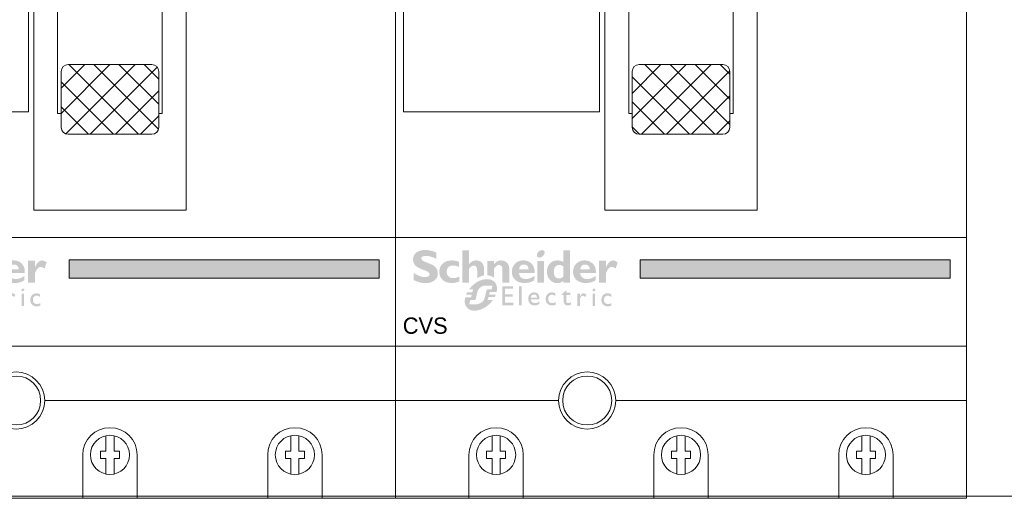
# Model space of a CAD drawing. Header units: millimetres. Extents: x -31 to 6803, y 0 to 664.
# Tile 56 of 118: x 1245.71 to 1258.38, y 145.66 to 151.83. Entities that reach past the tile are written whole.
import ezdxf
from ezdxf.enums import TextEntityAlignment as Align

# ---------------------------------------------------------------- set-up
doc = ezdxf.new("R2010")
doc.units = ezdxf.units.MM
for name, color, linetype, lineweight in [('2DE_OBJ_Schneider-Devices', 7, 'Continuous', 25), ('2DE_OBJ_Schneider-Logo', 112, 'Continuous', 0), ('2DE_OBJ_Schneider-Mounting_Plates', 7, 'Continuous', 25), ('2DE_OBJ_Schneider-TAG', 112, 'Continuous', 0)]:
    doc.layers.add(name, color=color, linetype=linetype, lineweight=lineweight)
doc.layers.add('2DE_OBJ_Schneider-Micrologic', color=7, linetype='Continuous', lineweight=0, plot=False)
doc.layers.add('CP_WIPEOUT', color=255, linetype='Continuous')
doc.styles.add('CP_ATTR', font='arial.ttf')

# ---------------------------------------------------------------- blocks, each defined once
blk = doc.blocks.new('Logo Schneider_2009')
for points in [[(1.617311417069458, 8.123543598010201), (1.874663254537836, 8.014883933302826), (2.173953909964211, 7.896692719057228), (2.513277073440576, 7.767063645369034), (2.728690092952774, 7.677467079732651), (2.976510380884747, 7.544025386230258), (3.155703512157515, 7.402958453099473), (3.262456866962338, 7.256172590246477), (3.29677044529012, 7.099855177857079), (3.294864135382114, 7.036946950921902), (3.243393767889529, 6.861566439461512), (3.130921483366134, 6.726218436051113), (2.953634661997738, 6.62899663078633), (2.715345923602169, 6.569901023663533), (2.414148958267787, 6.550837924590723), (2.374116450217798, 6.550837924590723), (2.177766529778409, 6.564182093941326), (1.973791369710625, 6.59468305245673), (1.764097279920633, 6.644247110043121), (1.546777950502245, 6.71096795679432), (1.32183338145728, 6.794845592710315), (1.09116988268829, 6.897786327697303), (0.8528811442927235, 7.019790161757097), (0.6088734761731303, 7.158950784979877), (0.3553342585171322, 7.315268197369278), (0.3553342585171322, 6.020883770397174), (0.4487434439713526, 5.973226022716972), (0.6889384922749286, 5.858847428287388), (0.927227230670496, 5.759719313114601), (1.163609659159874, 5.672029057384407), (1.398085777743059, 5.597682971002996), (1.628749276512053, 5.538587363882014), (1.857506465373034, 5.490929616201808), (2.084357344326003, 5.458522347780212), (2.309301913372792, 5.437552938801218), (2.532340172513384, 5.431834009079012), (2.629561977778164, 5.431834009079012), (2.894539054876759, 5.448990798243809), (3.146171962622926, 5.481398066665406), (3.384460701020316, 5.532868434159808), (3.609405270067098, 5.603401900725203), (3.819099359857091, 5.691092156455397), (4.017355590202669, 5.797845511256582), (4.200361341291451, 5.921755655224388), (4.29948945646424, 6.003726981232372), (4.467244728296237, 6.171482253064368), (4.602592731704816, 6.354488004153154), (4.709346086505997, 6.554650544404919), (4.785598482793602, 6.771969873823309), (4.831349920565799, 7.006445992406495), (4.846600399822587, 7.256172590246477), (4.844694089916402, 7.345769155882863), (4.818005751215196, 7.580245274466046), (4.762722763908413, 7.801377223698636), (4.678845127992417, 8.00916500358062), (4.564466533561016, 8.203608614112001), (4.419586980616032, 8.384708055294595), (4.246112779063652, 8.554369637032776), (4.042137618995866, 8.710687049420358), (3.981135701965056, 8.746906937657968), (3.843881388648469, 8.81934671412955), (3.666594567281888, 8.903224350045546), (3.451181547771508, 8.998539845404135), (3.197642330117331, 9.107199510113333), (2.904070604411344, 9.225390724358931), (2.572372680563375, 9.356926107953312), (2.351240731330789, 9.446522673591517), (2.0957952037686, 9.5780580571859), (1.912789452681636, 9.715312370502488), (1.804129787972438, 9.858285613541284), (1.767909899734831, 10.00507147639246), (1.76981620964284, 10.04129136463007), (1.815567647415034, 10.20523401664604), (1.928039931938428, 10.33295678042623), (2.109139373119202, 10.42255334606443), (2.355053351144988, 10.47783633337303), (2.669594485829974, 10.49689943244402), (2.69818913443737, 10.49499312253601), (2.877382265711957, 10.48546157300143), (3.071825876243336, 10.45877323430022), (3.281519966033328, 10.41683441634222), (3.508370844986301, 10.35773880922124), (3.750472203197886, 10.28339272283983), (4.007824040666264, 10.19379615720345), (4.282332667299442, 10.08704280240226), (4.572091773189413, 9.96694527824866), (4.572091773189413, 11.12407539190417), (4.404336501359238, 11.19460885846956), (4.156516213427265, 11.28801804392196), (3.910602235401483, 11.36998936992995), (3.670407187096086, 11.43861652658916), (3.435931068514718, 11.49580582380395), (3.20336125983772, 11.53965095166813), (2.974604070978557, 11.57015191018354), (2.751565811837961, 11.58921500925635), (2.532340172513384, 11.59493393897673), (2.440837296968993, 11.59493393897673), (2.170141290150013, 11.57968345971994), (1.914695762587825, 11.54727619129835), (1.674500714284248, 11.49771213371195), (1.449556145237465, 11.43099128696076), (1.239862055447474, 11.34711365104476), (1.045418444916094, 11.24417291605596), (0.8662253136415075, 11.12407539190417), (0.8300054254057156, 11.09548074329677), (0.64890598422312, 10.93344440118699), (0.5002138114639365, 10.75234496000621), (0.3858352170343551, 10.55599503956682), (0.3038638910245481, 10.34248832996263), (0.2542998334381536, 10.11373114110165), (0.2390493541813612, 9.867817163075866), (0.2409556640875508, 9.78584583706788), (0.2638313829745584, 9.545650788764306), (0.317208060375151, 9.32070621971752), (0.4010856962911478, 9.111012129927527), (0.5116516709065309, 8.914662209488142), (0.6527186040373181, 8.733562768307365), (0.8242864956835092, 8.567713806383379), (1.022542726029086, 8.41520901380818), (1.0892635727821, 8.373270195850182), (1.224611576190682, 8.302736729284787), (1.40189839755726, 8.218859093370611)], [(12.28079727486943, 6.410605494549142), (12.16111151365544, 6.335939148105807), (12.16111151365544, 7.826159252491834), (12.14014210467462, 8.112105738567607), (12.07914018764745, 8.340862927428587), (11.97810576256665, 8.514337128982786), (11.83703882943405, 8.634434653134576), (11.65403307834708, 8.69734288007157), (11.51296614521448, 8.710687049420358), (11.3280540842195, 8.682092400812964), (11.14123571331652, 8.596308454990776), (10.95632365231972, 8.455241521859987), (10.76950528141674, 8.256985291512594), (10.65131406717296, 8.100667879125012), (10.65131406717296, 5.50999271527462), (9.375992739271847, 5.50999271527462), (9.375992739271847, 11.51677523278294), (10.65131406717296, 11.51677523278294), (10.65131406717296, 8.985195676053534), (10.67037716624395, 8.985195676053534), (10.84385136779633, 9.179639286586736), (11.02876342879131, 9.34167562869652), (11.2232070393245, 9.469398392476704), (11.4290885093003, 9.562807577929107), (11.64640783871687, 9.623809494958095), (11.87325871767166, 9.650497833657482), (11.94569849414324, 9.65240414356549), (12.20686295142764, 9.635247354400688), (12.4451516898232, 9.585683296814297), (12.66056470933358, 9.501805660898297), (12.85691462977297, 9.385520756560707), (12.96557429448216, 9.297830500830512), (13.11807908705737, 9.131981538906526), (13.24198923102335, 8.945163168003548), (13.33539841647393, 8.737375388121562), (13.39830664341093, 8.506711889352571), (13.43071391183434, 8.255078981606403), (13.43452653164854, 8.100667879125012), (13.43452653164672, 6.857505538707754), (13.26353815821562, 6.826760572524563), (13.13836222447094, 6.791623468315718), (13.01428432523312, 6.752094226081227), (12.89020642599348, 6.707074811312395), (12.76722656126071, 6.657663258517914), (12.64424669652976, 6.602761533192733), (12.52346290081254, 6.543467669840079), (12.40158107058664, 6.478683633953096)], [(8.846038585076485, 6.62899663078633), (8.60203091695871, 6.543212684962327), (8.33324122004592, 6.461241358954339), (8.094952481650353, 6.40214575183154), (7.88716470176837, 6.365925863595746), (7.709877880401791, 6.354488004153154), (7.692721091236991, 6.354488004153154), (7.437275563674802, 6.377363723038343), (7.206612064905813, 6.44027194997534), (7.004543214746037, 6.543212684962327), (6.827256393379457, 6.688092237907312), (6.680470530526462, 6.859660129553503), (6.577529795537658, 7.061728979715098), (6.514621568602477, 7.292392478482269), (6.493652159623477, 7.551650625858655), (6.506996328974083, 7.772782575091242), (6.550841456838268, 7.992008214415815), (6.627093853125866, 8.182639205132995), (6.733847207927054, 8.342769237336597), (6.873007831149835, 8.476210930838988), (7.044575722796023, 8.577245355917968), (7.246644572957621, 8.651591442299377), (7.483027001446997, 8.695436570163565), (7.748004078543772, 8.710687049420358), (7.862382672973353, 8.70687442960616), (8.096858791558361, 8.680186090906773), (8.329428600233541, 8.624903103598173), (8.560092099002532, 8.542931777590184), (8.788849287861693, 8.434272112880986), (8.788849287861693, 9.396958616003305), (8.619187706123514, 9.454147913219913), (8.375180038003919, 9.524681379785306), (8.134984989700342, 9.579964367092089), (7.898602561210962, 9.619996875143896), (7.664126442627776, 9.644778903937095), (7.435369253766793, 9.65240414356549), (7.284770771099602, 9.648591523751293), (7.029325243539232, 9.627622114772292), (6.787223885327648, 9.583776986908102), (6.556560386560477, 9.520868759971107), (6.339241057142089, 9.436991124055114), (6.137172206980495, 9.334050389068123), (5.946541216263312, 9.208233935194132), (5.767348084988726, 9.063354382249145), (5.731128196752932, 9.029040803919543), (5.569091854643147, 8.855566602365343), (5.431837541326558, 8.668748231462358), (5.321271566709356, 8.46858569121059), (5.233581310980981, 8.255078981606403), (5.170673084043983, 8.02822810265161), (5.134453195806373, 7.786126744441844), (5.121109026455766, 7.532587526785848), (5.121109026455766, 7.494461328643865), (5.138265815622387, 7.239015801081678), (5.180204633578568, 7.000727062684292), (5.246925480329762, 6.773876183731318), (5.338428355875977, 6.564182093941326), (5.456619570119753, 6.367832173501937), (5.599592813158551, 6.186732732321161), (5.767348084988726, 6.020883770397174), (5.885539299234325, 5.923661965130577), (6.070451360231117, 5.799751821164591), (6.268707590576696, 5.692998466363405), (6.482214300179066, 5.605308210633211), (6.709065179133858, 5.538587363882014), (6.951166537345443, 5.489023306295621), (7.204705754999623, 5.460428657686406), (7.473495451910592, 5.450897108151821), (7.645063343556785, 5.456616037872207), (7.871914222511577, 5.477585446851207), (8.104484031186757, 5.513805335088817), (8.344679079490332, 5.569088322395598), (8.592499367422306, 5.639621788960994), (8.846038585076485, 5.725405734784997)], [(14.30033057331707, 6.843231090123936), (14.15099788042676, 6.855309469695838), (14.04272826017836, 6.859698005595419), (14.0426393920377, 9.5742454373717), (15.31796071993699, 9.5742454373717), (15.31796071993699, 9.004258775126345), (15.50096647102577, 9.191077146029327), (15.69159746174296, 9.347394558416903), (15.89176000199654, 9.471304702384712), (16.10145409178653, 9.562807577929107), (16.3187734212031, 9.621903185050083), (16.54562430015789, 9.650497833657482), (16.63140824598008, 9.65240414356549), (16.88876008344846, 9.635247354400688), (17.12514251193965, 9.583776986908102), (17.34055553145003, 9.4979930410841), (17.53690545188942, 9.377895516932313), (17.61125153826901, 9.318799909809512), (17.7732878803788, 9.164388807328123), (17.904823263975, 8.985195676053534), (18.00395137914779, 8.783126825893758), (18.07448484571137, 8.558182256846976), (18.11261104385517, 8.308455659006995), (18.12214259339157, 8.100667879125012), (18.12214259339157, 5.50999271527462), (16.84682126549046, 5.50999271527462), (16.84682126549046, 8.003446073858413), (16.82394554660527, 8.276048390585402), (16.75722469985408, 8.49146141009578), (16.64475241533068, 8.651591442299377), (16.4865286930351, 8.756438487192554), (16.28255353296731, 8.804096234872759), (16.20058220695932, 8.807908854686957), (16.02138907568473, 8.779314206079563), (15.84219594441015, 8.695436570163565), (15.66109650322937, 8.554369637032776), (15.47809075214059, 8.358019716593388), (15.31796071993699, 8.140700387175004), (15.31796071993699, 6.402980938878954), (15.27977735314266, 6.438056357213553), (15.17875817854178, 6.518212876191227), (15.07115079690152, 6.589585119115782), (14.95805324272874, 6.65327112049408), (14.83836748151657, 6.70817284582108), (14.71319154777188, 6.754290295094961), (14.58142740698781, 6.792721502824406), (14.44417309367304, 6.821270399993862)], [(36.54853415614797, 8.087323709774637), (36.69341370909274, 8.247453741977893), (36.84401219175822, 8.363738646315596), (37.0003296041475, 8.432365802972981), (37.16236594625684, 8.455241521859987), (37.23861834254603, 8.449522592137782), (37.43878088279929, 8.4037711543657), (37.66753807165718, 8.3065493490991), (37.92679621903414, 8.159763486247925), (38.27946355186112, 9.297830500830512), (38.06595684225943, 9.436991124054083), (37.83148072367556, 9.557088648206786), (37.62178663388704, 9.627622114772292), (37.4368745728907, 9.65240414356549), (37.41018623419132, 9.6524041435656), (37.23099310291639, 9.627622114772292), (37.05751890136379, 9.566620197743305), (36.88976362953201, 9.467492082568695), (36.72963359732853, 9.332144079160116), (36.57331618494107, 9.158669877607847), (36.42462401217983, 8.948975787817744), (36.27974445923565, 8.70115549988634), (36.14249014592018, 8.41520901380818), (36.12342704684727, 8.415209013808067), (36.12342704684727, 9.593308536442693), (34.84810571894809, 9.593308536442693), (34.84810571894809, 5.52905581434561), (36.12342704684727, 5.52905581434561), (36.12342704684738, 7.277141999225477), (36.14439645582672, 7.332424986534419), (36.27402552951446, 7.629809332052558), (36.40937353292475, 7.881442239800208)], [(17.35158249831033, 4.391290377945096), (18.84133360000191, 4.391290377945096), (18.84133360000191, 4.854616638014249), (16.84588717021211, 4.854616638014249), (16.84588717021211, 1.322949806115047), (18.88370266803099, 1.322949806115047), (18.88370266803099, 1.786276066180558), (17.35158249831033, 1.786276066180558), (17.35158249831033, 2.88513834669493), (18.7852970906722, 2.88513834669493), (18.7852970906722, 3.334797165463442), (17.35158249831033, 3.334797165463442)], [(20.41207105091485, 4.854616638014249), (19.96241223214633, 4.854616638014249), (19.96241223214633, 1.322949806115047), (20.41207105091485, 1.322949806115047)], [(26.2097530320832, 3.690150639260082), (26.05257745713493, 3.701084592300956), (25.96920606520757, 3.698351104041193), (25.78742909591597, 3.677849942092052), (25.62205305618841, 3.632747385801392), (25.47307794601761, 3.565776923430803), (25.33913702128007, 3.475571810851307), (25.22296377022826, 3.363498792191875), (25.14642609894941, 3.270560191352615), (25.06305470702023, 3.133885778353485), (24.99745098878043, 2.98491066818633), (24.95098168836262, 2.820901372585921), (24.92228006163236, 2.641857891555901), (24.91407959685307, 2.447780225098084), (24.91544634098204, 2.367142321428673), (24.93594750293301, 2.188098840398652), (24.97831657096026, 2.021356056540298), (25.04255354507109, 1.869647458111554), (25.12865842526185, 1.730239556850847), (25.2366312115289, 1.604499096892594), (25.28856748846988, 1.555296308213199), (25.42114166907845, 1.455523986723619), (25.56601654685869, 1.378986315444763), (25.72319212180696, 1.32431655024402), (25.89540188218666, 1.29151469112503), (26.07991233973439, 1.280580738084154), (26.09631326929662, 1.280580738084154), (26.28629070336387, 1.290147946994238), (26.46260069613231, 1.316116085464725), (26.62387650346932, 1.359851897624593), (26.76875138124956, 1.421355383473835), (26.76875138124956, 1.87101420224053), (26.65394487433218, 1.823178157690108), (26.47626813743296, 1.764408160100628), (26.31225884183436, 1.728872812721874), (26.16465047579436, 1.716572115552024), (25.98834048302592, 1.727506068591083), (25.82569793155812, 1.761674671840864), (25.68902351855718, 1.821811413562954), (25.57695049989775, 1.903816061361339), (25.48947887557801, 2.011788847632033), (25.42660864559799, 2.14162953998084), (25.38970655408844, 2.297438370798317), (25.37740585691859, 2.476481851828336), (25.38423957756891, 2.610422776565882), (25.41840818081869, 2.783999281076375), (25.4826451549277, 2.935707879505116), (25.57421701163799, 3.068282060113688), (25.61248584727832, 3.105184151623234), (25.74779351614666, 3.20222298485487), (25.90360234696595, 3.259626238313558), (26.07991233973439, 3.278760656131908), (26.08674606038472, 3.278760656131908), (26.23708791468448, 3.262359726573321), (26.3928967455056, 3.217257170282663), (26.55690604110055, 3.143452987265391), (26.72638231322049, 3.039580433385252), (26.72638231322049, 3.531608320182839), (26.72228208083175, 3.534341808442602), (26.54460534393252, 3.606779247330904), (26.37376232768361, 3.658715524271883)], [(29.46662136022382, 3.645048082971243), (28.73677999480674, 3.645048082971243), (28.73677999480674, 4.137075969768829), (27.87846468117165, 3.292428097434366), (27.87846468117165, 3.236391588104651), (28.27208699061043, 3.236391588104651), (28.27208699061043, 2.011788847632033), (28.27755396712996, 1.891515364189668), (28.30762233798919, 1.728872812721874), (28.3636588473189, 1.592198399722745), (28.44566349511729, 1.480125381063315), (28.55363628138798, 1.392653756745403), (28.68621046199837, 1.329783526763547), (28.84611952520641, 1.292881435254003), (29.03199672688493, 1.280580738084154), (29.09350021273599, 1.281947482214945), (29.25477602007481, 1.306548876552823), (29.42151880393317, 1.357118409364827), (29.59372856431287, 1.435022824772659), (29.59372856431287, 1.87101420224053), (29.54725926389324, 1.845046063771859), (29.37914973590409, 1.765774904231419), (29.21650718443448, 1.717938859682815), (29.05933160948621, 1.702904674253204), (28.97732696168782, 1.708371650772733), (28.84338603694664, 1.765774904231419), (28.76274813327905, 1.880581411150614), (28.73677999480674, 2.054157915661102), (28.73677999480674, 3.236391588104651), (29.46662136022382, 3.236391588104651)], [(32.08460732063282, 3.509919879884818), (31.93699895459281, 3.530421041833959), (31.86866174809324, 3.52358732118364), (31.74702152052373, 3.483951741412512), (31.62674803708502, 3.40468058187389), (31.50510780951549, 3.287140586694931), (31.38346758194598, 3.132698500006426), (31.26319409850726, 2.938620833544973), (31.26319409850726, 3.474384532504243), (30.79850109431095, 3.474384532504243), (30.79850109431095, 1.152286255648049), (31.26319409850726, 1.152286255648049), (31.26319409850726, 2.36185481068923), (31.26319409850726, 2.406957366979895), (31.28779549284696, 2.584634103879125), (31.34383200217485, 2.743176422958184), (31.4313036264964, 2.882584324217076), (31.51604176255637, 2.971422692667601), (31.659549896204, 3.053427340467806), (31.82492593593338, 3.079395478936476), (31.9383656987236, 3.060261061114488), (32.08597406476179, 2.985090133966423), (32.24724987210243, 2.855249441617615), (32.48643009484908, 3.262539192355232), (32.38665777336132, 3.348644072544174), (32.23494917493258, 3.449783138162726)], [(35.50261355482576, 3.099896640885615), (35.41924216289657, 2.96322222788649), (35.35363844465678, 2.814247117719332), (35.30716914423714, 2.650237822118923), (35.27983426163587, 2.471194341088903), (35.27026705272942, 2.277116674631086), (35.27163379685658, 2.196478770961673), (35.29213495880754, 2.017435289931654), (35.33450402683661, 1.850692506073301), (35.39874100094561, 1.69898390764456), (35.4848458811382, 1.559576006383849), (35.59281866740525, 1.433835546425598), (35.64475494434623, 1.384632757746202), (35.77732912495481, 1.284860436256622), (35.92220400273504, 1.208322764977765), (36.08074632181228, 1.153652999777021), (36.25158933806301, 1.120851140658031), (36.43609979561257, 1.109917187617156), (36.45250072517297, 1.109917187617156), (36.6438449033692, 1.11948439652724), (36.81878815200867, 1.14545253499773), (36.98006395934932, 1.189188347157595), (37.12630558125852, 1.250691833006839), (37.12630558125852, 1.700350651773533), (37.01013233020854, 1.65251460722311), (36.83245559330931, 1.593744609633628), (36.6684462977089, 1.558209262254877), (36.52083793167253, 1.545908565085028), (36.34452793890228, 1.556842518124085), (36.18188538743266, 1.59101112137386), (36.04521097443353, 1.651147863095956), (35.9331379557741, 1.733152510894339), (35.84566633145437, 1.841125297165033), (35.78416284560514, 1.97096598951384), (35.74589400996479, 2.12677482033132), (35.73359331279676, 2.305818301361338), (35.74042703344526, 2.439759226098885), (35.77596238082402, 2.613335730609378), (35.83883261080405, 2.765044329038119), (35.93040446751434, 2.897618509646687), (35.96867330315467, 2.934520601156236), (36.103980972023, 3.031559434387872), (36.25978980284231, 3.088962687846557), (36.43609979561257, 3.10809710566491), (36.44293351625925, 3.10809710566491), (36.59327537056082, 3.091696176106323), (36.74908420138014, 3.046593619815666), (36.9130934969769, 2.972789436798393), (37.08393651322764, 2.868916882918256), (37.08393651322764, 3.360944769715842), (37.07846953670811, 3.363678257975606), (36.90079279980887, 3.436115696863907), (36.72994978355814, 3.488051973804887), (36.56594048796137, 3.519487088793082), (36.40876491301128, 3.530421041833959), (36.3253935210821, 3.527687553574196), (36.14361655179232, 3.507186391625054), (35.97824051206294, 3.462083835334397), (35.82926540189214, 3.395113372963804), (35.6953244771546, 3.304908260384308), (35.57915122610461, 3.192835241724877)]]:
    blk.add_hatch(color=112).paths.add_polyline_path(points)
h = blk.add_hatch(color=112)
h.paths.add_polyline_path([(23.78197670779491, 11.44242914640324), (23.57228261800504, 11.28039280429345), (23.57037630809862, 11.2784864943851), (23.39690210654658, 11.0687924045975), (23.29396137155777, 10.86100462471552), (23.25964779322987, 10.65321684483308), (23.27108565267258, 10.51977515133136), (23.3530569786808, 10.33295678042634), (23.51128070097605, 10.22048449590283), (23.74956943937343, 10.18235829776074), (23.770538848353, 10.18235829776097), (23.98213924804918, 10.22048449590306), (24.1918333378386, 10.3253315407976), (24.39580849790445, 10.4968994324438), (24.56737638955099, 10.68943673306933), (24.67412974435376, 10.89531820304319), (24.71034963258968, 11.10501229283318), (24.69891177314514, 11.23845398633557), (24.61694044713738, 11.42527235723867), (24.45871672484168, 11.53774464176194), (24.22042798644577, 11.57587083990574), (24.21089643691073, 11.57587083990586), (23.99357710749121, 11.54155726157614)])
h.paths.add_polyline_path([(24.61312782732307, 9.5742454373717), (23.33780649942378, 9.5742454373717), (23.33780649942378, 5.50999271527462), (24.61312782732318, 5.50999271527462)])
h = blk.add_hatch(color=112)
h.paths.add_polyline_path([(28.16077056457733, 9.396958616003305), (27.92820075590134, 9.497993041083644), (27.69372463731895, 9.572339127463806), (27.45924851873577, 9.623809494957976), (27.22477240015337, 9.64859152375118), (27.10276856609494, 9.6524041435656), (26.84732303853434, 9.639059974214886), (26.60712799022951, 9.59902746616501), (26.38027711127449, 9.53421292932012), (26.16867671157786, 9.440803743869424), (25.97232679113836, 9.322612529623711), (25.78932104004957, 9.177732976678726), (25.69019292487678, 9.082417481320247), (25.54531337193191, 8.90703696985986), (25.42140322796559, 8.714499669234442), (25.32036880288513, 8.510524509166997), (25.24221009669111, 8.289392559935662), (25.18502079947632, 8.054916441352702), (25.15261353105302, 7.805189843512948), (25.14117567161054, 7.551650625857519), (25.15261353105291, 7.294298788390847), (25.1888334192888, 7.050291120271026), (25.24602271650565, 6.819627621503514), (25.3279940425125, 6.600401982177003), (25.43284108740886, 6.394520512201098), (25.56056385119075, 6.200076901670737), (25.6901929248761, 6.039946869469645), (25.86176081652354, 5.866472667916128), (26.04667287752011, 5.721593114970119), (26.24683541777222, 5.60530821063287), (26.46034212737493, 5.519524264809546), (26.68719300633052, 5.462334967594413), (26.92929436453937, 5.433740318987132), (27.04367295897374, 5.431834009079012), (27.28577431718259, 5.447084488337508), (27.51643781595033, 5.494742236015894), (27.73756976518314, 5.574807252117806), (27.94726385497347, 5.687279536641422), (28.14742639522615, 5.832159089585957), (28.16077056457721, 5.843596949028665), (28.16077056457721, 5.509992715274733), (29.43609189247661, 5.509992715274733), (29.43609189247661, 11.51677523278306), (28.16077056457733, 11.51677523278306)])
h.paths.add_polyline_path([(28.16077056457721, 8.576693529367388), (28.16077056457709, 6.62899663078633), (27.9472638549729, 6.465053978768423), (27.7337571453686, 6.35639431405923), (27.52025043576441, 6.301111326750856), (27.41730970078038, 6.295392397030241), (27.19236513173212, 6.314455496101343), (26.99601521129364, 6.369738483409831), (26.83016624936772, 6.461241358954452), (26.69291193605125, 6.590870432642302), (26.58425227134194, 6.756719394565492), (26.50609356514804, 6.960694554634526), (26.45652950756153, 7.200889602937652), (26.43472247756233, 7.517091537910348), (26.45081057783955, 7.814721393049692), (26.49274939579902, 8.062541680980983), (26.56328286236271, 8.276048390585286), (26.66431728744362, 8.453335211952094), (26.79204005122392, 8.594402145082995), (26.94835746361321, 8.699249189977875), (27.13326952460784, 8.769782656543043), (27.34677623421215, 8.804096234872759), (27.45543589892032, 8.80790885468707), (27.68991201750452, 8.783126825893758), (27.91485658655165, 8.712593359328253)], flags=16)
h = blk.add_hatch(color=112)
h.paths.add_polyline_path([(21.05595354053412, 9.635247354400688), (20.80432063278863, 9.65240414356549), (20.77000705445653, 9.65240414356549), (20.51074890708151, 9.64096628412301), (20.26674123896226, 9.604746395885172), (20.03607774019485, 9.547557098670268), (19.81685210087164, 9.465585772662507), (19.6109706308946, 9.362645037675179), (19.42033964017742, 9.234922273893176), (19.24114650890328, 9.082417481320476), (19.2201770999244, 9.063354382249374), (19.0600470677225, 8.886067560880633), (18.92469906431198, 8.695436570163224), (18.81413308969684, 8.491461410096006), (18.72834914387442, 8.27604839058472), (18.66544091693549, 8.049197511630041), (18.62731471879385, 7.809002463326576), (18.61206423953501, 7.555463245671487), (18.61206423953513, 7.532587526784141), (18.62540840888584, 7.275235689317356), (18.66353460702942, 7.033134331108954), (18.7264428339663, 6.806283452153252), (18.81413308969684, 6.59468305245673), (18.92851168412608, 6.396426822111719), (19.0676723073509, 6.211514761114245), (19.23352126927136, 6.043759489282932), (19.25830329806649, 6.020883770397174), (19.43559011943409, 5.881723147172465), (19.62431480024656, 5.761625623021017), (19.8282899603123, 5.662497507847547), (20.04560928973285, 5.582432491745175), (20.27627278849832, 5.519524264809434), (20.52218676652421, 5.477585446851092), (20.78144491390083, 5.454709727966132), (20.9644506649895, 5.450897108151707), (21.23324036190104, 5.458522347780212), (21.48868588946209, 5.4833043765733), (21.7345998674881, 5.525243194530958), (21.96716967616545, 5.582432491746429), (22.1902079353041, 5.656778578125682), (22.39990202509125, 5.748281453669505), (22.59815825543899, 5.855034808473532), (22.78878924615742, 5.981473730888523), (22.78878924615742, 6.766250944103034), (22.55431312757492, 6.611839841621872), (22.32364962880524, 6.480304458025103), (22.09870505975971, 6.375457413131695), (21.87757311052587, 6.293486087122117), (21.66025378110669, 6.236296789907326), (21.44674707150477, 6.205795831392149), (21.27899179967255, 6.196264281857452), (21.01020210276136, 6.211514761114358), (20.77000705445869, 6.253453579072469), (20.56221927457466, 6.323987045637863), (20.38302614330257, 6.425021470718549), (20.23433397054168, 6.552744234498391), (20.11614275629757, 6.707155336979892), (20.02845250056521, 6.892067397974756), (19.97126320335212, 7.105574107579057), (19.94457486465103, 7.336237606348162), (22.8478848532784, 7.336237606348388), (22.8516974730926, 7.605027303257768), (22.83263437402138, 7.858566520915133), (22.7926018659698, 8.096855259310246), (22.72778732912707, 8.321799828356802), (22.642003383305, 8.533400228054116), (22.53334371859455, 8.727843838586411), (22.40180833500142, 8.908943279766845), (22.29886760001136, 9.023321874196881), (22.12158077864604, 9.18726452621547), (21.93285609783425, 9.326425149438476), (21.73269355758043, 9.440803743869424), (21.51918684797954, 9.530400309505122), (21.2923359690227, 9.595214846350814)])
h.paths.add_polyline_path([(21.08454818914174, 8.865098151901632), (21.28471072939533, 8.796470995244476), (21.4486533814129, 8.685905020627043), (21.57637614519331, 8.529587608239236), (21.66597271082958, 8.32942506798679), (21.72125569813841, 8.08541739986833), (21.7307872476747, 8.003446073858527), (19.96554427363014, 8.00344607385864), (20.00748309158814, 8.26079791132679), (20.08754810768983, 8.474304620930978), (20.20383301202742, 8.643966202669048), (20.35633780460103, 8.767876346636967), (20.54696879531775, 8.847941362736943), (20.80663387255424, 8.889751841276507)], flags=16)
h = blk.add_hatch(color=112)
h.paths.add_polyline_path([(32.44246877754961, 9.635247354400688), (32.19083586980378, 9.65240414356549), (32.15652229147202, 9.65240414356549), (31.89726414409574, 9.640966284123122), (31.65325647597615, 9.604746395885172), (31.42259297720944, 9.547557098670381), (31.203367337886, 9.465585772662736), (30.99748586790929, 9.362645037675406), (30.80685487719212, 9.234922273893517), (30.62766174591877, 9.082417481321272), (30.60669233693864, 9.063354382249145), (30.44656230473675, 8.886067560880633), (30.31121430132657, 8.695436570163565), (30.20064832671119, 8.491461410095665), (30.11486438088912, 8.276048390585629), (30.0519561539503, 8.04919751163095), (30.01382995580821, 7.809002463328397), (29.99857947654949, 7.555463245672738), (29.99857947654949, 7.532587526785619), (30.01192364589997, 7.275235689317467), (30.05004984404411, 7.033134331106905), (30.11295807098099, 6.806283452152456), (30.20064832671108, 6.594683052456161), (30.31502692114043, 6.396426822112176), (30.45418754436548, 6.21151476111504), (30.62003650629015, 6.043759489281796), (30.64481853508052, 6.020883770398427), (30.82210535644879, 5.881723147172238), (31.01083003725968, 5.761625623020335), (31.21480519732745, 5.662497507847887), (31.43212452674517, 5.582432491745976), (31.66278802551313, 5.519524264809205), (31.90870200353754, 5.477585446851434), (32.16796015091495, 5.454709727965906), (32.35096590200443, 5.450897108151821), (32.61975559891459, 5.458522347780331), (32.87520112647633, 5.483304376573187), (33.12111510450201, 5.525243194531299), (33.35368491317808, 5.582432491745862), (33.576723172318, 5.656778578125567), (33.7864172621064, 5.74828145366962), (33.98467349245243, 5.855034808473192), (34.17530448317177, 5.981473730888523), (34.17530448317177, 6.766250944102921), (33.94082836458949, 6.611839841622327), (33.7101648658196, 6.480304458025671), (33.4852202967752, 6.375457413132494), (33.26408834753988, 6.293486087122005), (33.04676901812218, 6.236296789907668), (32.83326230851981, 6.205795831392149), (32.66550703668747, 6.196264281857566), (32.39671733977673, 6.211514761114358), (32.15652229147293, 6.253453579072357), (31.94873451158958, 6.323987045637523), (31.76954138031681, 6.425021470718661), (31.62084920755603, 6.552744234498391), (31.50265799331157, 6.707155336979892), (31.41496773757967, 6.892067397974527), (31.3577784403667, 7.105574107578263), (31.33109010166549, 7.336237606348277), (34.23440009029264, 7.336237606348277), (34.23821271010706, 7.605027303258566), (34.21914961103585, 7.858566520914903), (34.17911710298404, 8.096855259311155), (34.11430256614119, 8.321799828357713), (34.02851862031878, 8.533400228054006), (33.91985895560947, 8.727843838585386), (33.78832357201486, 8.908943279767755), (33.68538283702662, 9.023321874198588), (33.50809601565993, 9.187264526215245), (33.31937133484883, 9.326425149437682), (33.11920879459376, 9.440803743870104), (32.90570208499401, 9.530400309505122), (32.67885120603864, 9.595214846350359)])
h.paths.add_polyline_path([(32.47106342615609, 8.865098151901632), (32.67122596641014, 8.796470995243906), (32.83516861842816, 8.68590502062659), (32.96289138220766, 8.529587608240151), (33.05248794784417, 8.329425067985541), (33.10777093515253, 8.085417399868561), (33.11730248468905, 8.003446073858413), (31.35205951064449, 8.003446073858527), (31.39399832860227, 8.260797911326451), (31.47406334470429, 8.474304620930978), (31.59034824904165, 8.643966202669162), (31.74285304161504, 8.76787634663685), (31.93348403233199, 8.847941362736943), (32.19314910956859, 8.889751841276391)], flags=16)
h = blk.add_hatch(color=112)
h.paths.add_polyline_path([(11.78912565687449, 5.393946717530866), (11.67053793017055, 5.306103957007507), (11.55414627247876, 5.212771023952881), (11.43775461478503, 5.115045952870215), (11.32136295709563, 5.011830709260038), (11.2060693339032, 4.904223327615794), (11.18520667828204, 4.884458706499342), (11.0852855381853, 4.784537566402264), (10.98865850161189, 4.682420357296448), (10.89422753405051, 4.577009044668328), (10.80309067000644, 4.46940166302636), (10.71524790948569, 4.360696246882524), (10.629601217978, 4.248696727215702), (11.39822537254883, 4.248696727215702), (11.22912805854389, 3.739208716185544), (10.3133672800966, 3.739208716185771), (10.25517145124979, 3.631601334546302), (10.18928938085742, 3.513013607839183), (10.13877979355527, 3.399916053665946), (10.08827020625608, 3.264857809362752), (11.16104991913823, 3.264857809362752), (10.99195260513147, 2.755369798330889), (9.930153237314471, 2.755369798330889), (9.89940827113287, 2.612625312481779), (9.876349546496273, 2.470978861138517), (9.860977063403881, 2.331528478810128), (9.852192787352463, 2.194274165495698), (9.851094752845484, 2.0998431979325), (9.855486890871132, 1.946118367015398), (9.868663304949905, 1.797883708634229), (9.891722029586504, 1.65623725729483), (9.92246699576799, 1.521179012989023), (9.963094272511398, 1.391610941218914), (10.01360385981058, 1.267533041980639), (10.07179968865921, 1.150043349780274), (10.13987782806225, 1.039141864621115), (10.21674024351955, 0.9337305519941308), (10.30238693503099, 0.8349074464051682), (10.33642600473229, 0.7997703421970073), (10.43085697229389, 0.7130256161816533), (10.53077811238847, 0.6350651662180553), (10.63838549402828, 0.5647909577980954), (10.75258108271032, 0.5033010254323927), (10.87226684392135, 0.4505953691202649), (10.99963884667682, 0.4066739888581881), (11.13250102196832, 0.3715368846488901), (11.27304943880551, 0.3440860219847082), (11.41908802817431, 0.3254194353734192), (11.57281285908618, 0.3155371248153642), (11.68042024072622, 0.3133410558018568), (11.8088902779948, 0.3155371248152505), (11.9362622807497, 0.3232233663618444), (12.06363428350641, 0.3353017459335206), (12.19100628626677, 0.3528702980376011), (12.31618222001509, 0.3748309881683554), (12.44245618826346, 0.4011838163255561), (12.56653408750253, 0.4330268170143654), (12.69171002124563, 0.4692619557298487), (12.81578792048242, 0.5098892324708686), (12.93876778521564, 0.5560066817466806), (13.06174764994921, 0.6076143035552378), (13.18362948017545, 0.663614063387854), (13.30551131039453, 0.7240059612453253), (13.42629510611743, 0.7898880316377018), (13.54707890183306, 0.8601622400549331), (13.66676466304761, 0.9359266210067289), (13.78535238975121, 1.016083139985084), (13.90503815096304, 1.100631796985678), (14.02252784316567, 1.190670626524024), (14.14001753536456, 1.285101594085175), (14.25750722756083, 1.38502273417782), (14.37389888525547, 1.489336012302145), (14.47052592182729, 1.580472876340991), (14.57264313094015, 1.681492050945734), (14.67146623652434, 1.784707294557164), (14.768093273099, 1.889020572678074), (14.86032817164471, 1.995529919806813), (14.95036700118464, 2.103137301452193), (15.03601369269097, 2.211842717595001), (15.11397414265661, 2.315057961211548), (14.1202529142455, 2.315057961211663), (14.26738953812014, 2.823447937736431), (15.41922773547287, 2.823447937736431), (15.48401177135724, 2.943133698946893), (15.54330563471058, 3.06940766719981), (15.59820736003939, 3.201171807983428), (15.63334446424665, 3.298896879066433), (14.37938905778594, 3.298896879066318), (14.43648685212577, 3.513013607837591), (14.51554533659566, 3.796306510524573), (15.78048108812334, 3.796306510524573), (15.78706929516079, 3.825953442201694), (15.81342212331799, 3.969795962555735), (15.83318674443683, 4.110344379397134), (15.84416708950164, 4.248696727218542), (15.84855922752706, 4.383754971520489), (15.84855922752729, 4.400225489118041), (15.84306905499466, 4.552852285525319), (15.82769657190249, 4.699988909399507), (15.80353981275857, 4.840537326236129), (15.7695007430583, 4.9744975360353), (15.72667739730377, 5.10296757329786), (15.67506977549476, 5.224849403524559), (15.61357984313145, 5.340143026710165), (15.54330563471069, 5.449946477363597), (15.4631491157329, 5.55316172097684), (15.374208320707, 5.650886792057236), (15.27977735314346, 5.737631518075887), (15.17875817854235, 5.817788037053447), (15.07115079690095, 5.889160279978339), (14.95805324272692, 5.952846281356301), (14.83836748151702, 6.00774800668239), (14.71319154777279, 6.053865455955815), (14.58142740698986, 6.092296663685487), (14.44417309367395, 6.120845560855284), (14.30033057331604, 6.142806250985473), (14.15099788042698, 6.154884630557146), (13.99617501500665, 6.159276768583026), (13.89295977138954, 6.15817873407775), (13.76339169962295, 6.151590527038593), (13.63601969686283, 6.140610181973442), (13.50754965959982, 6.124139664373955), (13.38127569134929, 6.103277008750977), (13.2539036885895, 6.078022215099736), (13.1287277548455, 6.047277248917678), (13.00355182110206, 6.012140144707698), (12.87947392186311, 5.972610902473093), (12.75539602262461, 5.92759148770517), (12.63241615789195, 5.878179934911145), (12.50943629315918, 5.823278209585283), (12.38865249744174, 5.763984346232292), (12.26677066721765, 5.699200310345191), (12.14598687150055, 5.63112217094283), (12.026301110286, 5.556455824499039), (11.90771338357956, 5.478495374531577)])
h.paths.add_polyline_path([(12.61155350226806, 4.511126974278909), (12.73276641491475, 4.622444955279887), (12.85641519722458, 4.714263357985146), (12.97170882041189, 4.785635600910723), (13.09249261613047, 4.846027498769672), (13.21766854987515, 4.895439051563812), (13.34833465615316, 4.933870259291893), (13.48449093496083, 4.961321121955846), (13.62503935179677, 4.977791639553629), (13.76997990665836, 4.983281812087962), (15.01185693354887, 4.983281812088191), (14.85373996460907, 4.248696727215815), (14.0971941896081, 4.248696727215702), (13.99617501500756, 4.228932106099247), (13.92809687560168, 4.135599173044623), (13.76997990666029, 3.513013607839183), (13.52182410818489, 2.586272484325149), (13.48119683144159, 2.459998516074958), (13.42849117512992, 2.33921472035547), (13.36041303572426, 2.223921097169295), (13.28025651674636, 2.115215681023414), (13.18582554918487, 2.012000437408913), (13.07712013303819, 1.915373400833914), (12.9793950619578, 1.83960901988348), (12.8651994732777, 1.761648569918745), (12.74661174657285, 1.693570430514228), (12.62363188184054, 1.635374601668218), (12.49735791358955, 1.587061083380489), (12.36559377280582, 1.547531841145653), (12.23053552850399, 1.518982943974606), (12.09218318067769, 1.499218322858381), (11.93036034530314, 1.4893360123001), (10.67571866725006, 1.4893360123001), (10.87885505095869, 2.291999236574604), (11.65736151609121, 2.291999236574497), (11.78912565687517, 2.327136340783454), (11.8495175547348, 2.383136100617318), (11.90661534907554, 2.473174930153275), (12.14379080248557, 3.513013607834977), (12.22284928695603, 3.830345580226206), (12.25139818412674, 3.931364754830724), (12.2997117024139, 4.058736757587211), (12.3601036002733, 4.179520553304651), (12.43257387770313, 4.294814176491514), (12.5160245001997, 4.40571566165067)], flags=16)
h = blk.add_hatch(color=112)
h.paths.add_polyline_path([(22.74089833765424, 3.701084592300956), (22.55912136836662, 3.688783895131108), (22.39237858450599, 3.650515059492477), (22.23930324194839, 3.587644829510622), (22.10126208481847, 3.500173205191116), (21.97552162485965, 3.386733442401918), (21.96732116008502, 3.377166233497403), (21.86481535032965, 3.251425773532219), (21.78281070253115, 3.112017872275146), (21.72130721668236, 2.957575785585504), (21.68030489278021, 2.789466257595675), (21.66117047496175, 2.607689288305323), (21.65843698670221, 2.518850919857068), (21.66937093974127, 2.338440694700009), (21.69943931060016, 2.168964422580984), (21.75137558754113, 2.007688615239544), (21.82244628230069, 1.85598001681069), (21.91401813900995, 1.713838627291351), (21.96732116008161, 1.646868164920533), (22.08349441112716, 1.523861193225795), (22.21470184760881, 1.42682235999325), (22.36094346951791, 1.354384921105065), (22.52221927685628, 1.306548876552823), (22.6971625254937, 1.28331422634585), (22.78326740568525, 1.280580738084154), (22.95821065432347, 1.288781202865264), (23.12905367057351, 1.314749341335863), (23.29306296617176, 1.358485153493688), (23.45297202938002, 1.419988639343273), (23.60741411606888, 1.497893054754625), (23.71128666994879, 1.562130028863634), (23.71128666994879, 1.998121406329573), (23.54044365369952, 1.896982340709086), (23.37506761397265, 1.819077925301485), (23.21379180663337, 1.763041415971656), (23.056616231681, 1.72887281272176), (22.89949840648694, 1.716247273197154), (22.72039717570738, 1.730239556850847), (22.56732183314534, 1.769875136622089), (22.43611439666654, 1.836845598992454), (22.32677486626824, 1.9311509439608), (22.23930324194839, 2.05142442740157), (22.17369952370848, 2.199032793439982), (22.12996371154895, 2.373976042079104), (22.1231299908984, 2.420445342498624), (23.75365573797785, 2.420445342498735), (23.74545527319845, 2.628190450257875), (23.72495411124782, 2.818167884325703), (23.68805201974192, 2.989010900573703), (23.6374824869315, 3.140719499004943), (23.57187876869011, 3.276027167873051), (23.49124086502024, 3.392200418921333), (23.39693552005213, 3.489239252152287), (23.28759598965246, 3.568510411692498), (23.16458901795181, 3.628647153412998), (23.02654786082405, 3.671016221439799), (22.8734725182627, 3.695617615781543)])
h.paths.add_polyline_path([(22.75456577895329, 3.307462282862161), (22.91994181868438, 3.288327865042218), (23.05524948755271, 3.233658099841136), (23.16048878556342, 3.142086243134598), (23.23429296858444, 3.013612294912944), (23.27802878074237, 2.848236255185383), (23.28896273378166, 2.729329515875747), (22.1231299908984, 2.729329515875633), (22.16823254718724, 2.909739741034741), (22.2406699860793, 3.055981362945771), (22.33634207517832, 3.169421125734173), (22.45798230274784, 3.248692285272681), (22.60559066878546, 3.293794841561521)], flags=16)
h = blk.add_hatch(color=112)
h.paths.add_polyline_path([(34.08066040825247, 4.388736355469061), (33.96038692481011, 4.433838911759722), (33.78817716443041, 4.375068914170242), (33.69113833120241, 4.302631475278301), (33.610500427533, 4.172790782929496), (33.62006763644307, 4.022448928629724), (33.66517019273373, 3.947278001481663), (33.77997669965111, 3.902175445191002), (33.94261925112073, 3.966412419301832), (34.0519587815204, 4.044316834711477), (34.1339634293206, 4.171424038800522), (34.12576296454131, 4.319032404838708)])
h.paths.add_polyline_path([(34.09842808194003, 3.474384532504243), (33.64740251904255, 3.474384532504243), (33.64740251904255, 1.152286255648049), (34.09842808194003, 1.152286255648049)])
blk = doc.blocks.new('Schneider Electric-logo')
at = {"color": 3, "xscale": 45.60207954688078, "yscale": 45.60207954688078, "zscale": 45.60207954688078}
blk.add_blockref('Logo Schneider_2009', (2560.450460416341, 1256.91999796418), dxfattribs=at)
blk = doc.blocks.new('SE_logo')
at = {"xscale": 0.2, "yscale": 0.2, "zscale": 0.2}
blk.add_blockref('Schneider Electric-logo', (-516.2703239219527, -249.2417976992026), dxfattribs=at)
blk = doc.blocks.new('2d_cvs_100_kla_3p_se72_zj91tk6')
at = {"true_color": 0xffffff, "transparency": 33554687}
h = blk.add_hatch(color=7, dxfattribs=at)
h.dxf.hatch_style = 1
h.paths.add_polyline_path([(43.35811005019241, 201.8141590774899), (43.35811005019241, 164.6712851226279), (61.43083031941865, 164.6712851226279), (61.43083031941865, 201.8141590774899)])
at = {"layer": '2DE_OBJ_Schneider-TAG', "lineweight": 0, "width": 0.7}
blk.add_attdef('TAG', (59.88093581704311, 165.98593576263), '', height=15, rotation=90, dxfattribs=at)
at = {"lineweight": 0}
blk.add_wipeout([(105.00000000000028, 161), (105.00000000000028, 0), (0, 0), (0, 161)], dxfattribs=at).dxf.layer = 'CP_WIPEOUT'
h = blk.add_hatch(dxfattribs=at)
h.set_pattern_fill('ANSI37', color=256, scale=1.02564102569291)
h.set_pattern_definition([(45, (-3014.04749833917, -2188.101062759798), (-2.3026297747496, 2.3026297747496), []), (135, (-3014.04749833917, -2188.101062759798), (-2.3026297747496, -2.3026297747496), [])])
h.paths.add_polyline_path([(44.8076923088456, 79.82051282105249, 0.4142135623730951), (43.52564102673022, 78.53846153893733), (43.52564102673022, 68.28205128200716, 0.4142135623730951), (44.80769230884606, 66.99999999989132), (60.19230769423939, 66.99999999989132, 0.4142135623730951), (61.47435897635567, 68.28205128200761), (61.47435897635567, 78.53846153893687, 0.4142135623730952), (60.19230769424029, 79.82051282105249)])
at = {"layer": '2DE_OBJ_Schneider-Micrologic', "lineweight": 0}
h = blk.add_hatch(color=112, dxfattribs=at)
h.dxf.hatch_style = 1
h.paths.add_polyline_path([(42.88461538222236, 115.717948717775), (42.88461538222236, 109.3076923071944), (62.11538461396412, 109.3076923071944), (62.11538461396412, 115.717948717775)])
h = blk.add_hatch(color=112, dxfattribs=at)
h.dxf.hatch_style = 1
h.paths.add_polyline_path([(102, 43.8816513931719), (44.99453483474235, 43.8816513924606), (44.99453483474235, 40.53324560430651), (102, 40.53324560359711)])
at = {"lineweight": 0}
for p, q in [((17.74999997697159, 156.5210083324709), (17.74999997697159, 153.6999999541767)), ((19.24999997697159, 156.5210083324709), (19.24999997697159, 153.6999999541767)), ((51.74999997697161, 156.5210083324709), (51.74999997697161, 153.6999999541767)), ((53.24999997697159, 156.5210083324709), (53.24999997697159, 153.6999999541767)), ((85.7499999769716, 156.5210083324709), (85.7499999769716, 153.6999999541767)), ((87.2499999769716, 156.5210083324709), (87.2499999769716, 153.6999999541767)), ((16.74999997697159, 153.6999999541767), (17.74999997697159, 153.6999999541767)), ((16.74999997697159, 152.2999999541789), (16.74999997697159, 153.6999999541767)), ((17.74999997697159, 152.2999999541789), (16.74999997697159, 152.2999999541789)), ((17.74999997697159, 149.4789915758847), (17.74999997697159, 152.2999999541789)), ((19.24999997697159, 153.6999999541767), (20.24999997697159, 153.6999999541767)), ((19.24999997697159, 149.4789915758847), (19.24999997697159, 152.2999999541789)), ((20.24999997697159, 152.2999999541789), (19.24999997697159, 152.2999999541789)), ((20.24999997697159, 153.6999999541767), (20.24999997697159, 152.2999999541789)), ((50.74999997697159, 153.6999999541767), (51.74999997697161, 153.6999999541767)), ((50.74999997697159, 152.2999999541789), (50.74999997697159, 153.6999999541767)), ((51.74999997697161, 152.2999999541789), (50.74999997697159, 152.2999999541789)), ((51.74999997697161, 149.4789915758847), (51.74999997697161, 152.2999999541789)), ((53.24999997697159, 153.6999999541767), (54.24999997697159, 153.6999999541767)), ((53.24999997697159, 149.4789915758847), (53.24999997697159, 152.2999999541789)), ((54.24999997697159, 152.2999999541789), (53.24999997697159, 152.2999999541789)), ((54.24999997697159, 153.6999999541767), (54.24999997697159, 152.2999999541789)), ((84.7499999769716, 153.6999999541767), (85.7499999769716, 153.6999999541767)), ((84.7499999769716, 152.2999999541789), (84.7499999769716, 153.6999999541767)), ((85.7499999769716, 152.2999999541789), (84.7499999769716, 152.2999999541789)), ((85.7499999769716, 149.4789915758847), (85.7499999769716, 152.2999999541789)), ((87.2499999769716, 153.6999999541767), (88.2499999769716, 153.6999999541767)), ((87.2499999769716, 149.4789915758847), (87.2499999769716, 152.2999999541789)), ((88.2499999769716, 152.2999999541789), (87.2499999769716, 152.2999999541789)), ((88.2499999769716, 153.6999999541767), (88.2499999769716, 152.2999999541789)), ((64.5, 143.0000000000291), (0, 143.0000000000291)), ((105, 143.0000000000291), (75, 143.0000000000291)), ((105, 133.0000000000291), (0, 133.0000000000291)), ((37.5, 119), (1.5, 119)), ((1.5, 119), (1.5, 71.09999999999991)), ((37.5, 119), (37.5, 71.09999999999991)), ((42.88461538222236, 115.717948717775), (62.11538461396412, 115.717948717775)), ((42.88461538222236, 109.3076923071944), (62.11538461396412, 109.3076923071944)), ((1.5, 71.09999999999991), (37.5, 71.09999999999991)), ((0, 48), (105, 48)), ((0, 28), (105, 28)), ((0, 18), (30, 18)), ((40.49999999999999, 18), (105, 18)), ((17.74999997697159, 11.52100842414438), (17.74999997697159, 8.70000004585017)), ((19.24999997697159, 11.52100842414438), (19.24999997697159, 8.70000004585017)), ((51.74999997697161, 11.52100842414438), (51.74999997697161, 8.70000004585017)), ((53.24999997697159, 11.52100842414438), (53.24999997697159, 8.70000004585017)), ((85.7499999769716, 11.52100842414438), (85.7499999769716, 8.70000004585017)), ((87.2499999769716, 11.52100842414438), (87.2499999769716, 8.70000004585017)), ((16.74999997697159, 8.70000004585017), (16.74999997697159, 7.300000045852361)), ((17.74999997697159, 8.70000004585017), (16.74999997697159, 8.70000004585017)), ((16.74999997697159, 7.300000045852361), (17.74999997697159, 7.300000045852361)), ((17.74999997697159, 4.478991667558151), (17.74999997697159, 7.300000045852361)), ((20.24999997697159, 8.70000004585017), (19.24999997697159, 8.70000004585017)), ((19.24999997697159, 4.478991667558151), (19.24999997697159, 7.300000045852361)), ((19.24999997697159, 7.300000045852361), (20.24999997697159, 7.300000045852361)), ((20.24999997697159, 7.300000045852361), (20.24999997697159, 8.70000004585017)), ((50.74999997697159, 8.70000004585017), (50.74999997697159, 7.300000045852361)), ((51.74999997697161, 8.70000004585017), (50.74999997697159, 8.70000004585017)), ((50.74999997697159, 7.300000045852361), (51.74999997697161, 7.300000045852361)), ((51.74999997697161, 4.478991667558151), (51.74999997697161, 7.300000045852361)), ((54.24999997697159, 8.70000004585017), (53.24999997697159, 8.70000004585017)), ((53.24999997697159, 4.478991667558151), (53.24999997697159, 7.300000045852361)), ((53.24999997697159, 7.300000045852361), (54.24999997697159, 7.300000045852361)), ((54.24999997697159, 7.300000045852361), (54.24999997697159, 8.70000004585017)), ((84.7499999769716, 8.70000004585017), (84.7499999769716, 7.300000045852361)), ((85.7499999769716, 8.70000004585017), (84.7499999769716, 8.70000004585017)), ((84.7499999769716, 7.300000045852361), (85.7499999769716, 7.300000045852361)), ((85.7499999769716, 4.478991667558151), (85.7499999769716, 7.300000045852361)), ((88.2499999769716, 8.70000004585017), (87.2499999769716, 8.70000004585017)), ((87.2499999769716, 4.478991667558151), (87.2499999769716, 7.300000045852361)), ((87.2499999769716, 7.300000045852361), (88.2499999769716, 7.300000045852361)), ((88.2499999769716, 7.300000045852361), (88.2499999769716, 8.70000004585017))]:
    blk.add_line(p, q, dxfattribs=at)
for points in [[(0, 0), (105, 0), (105, 161), (0, 161)], [(38.5, 53), (66.5, 53), (66.5, 127), (38.5, 127)]]:
    blk.add_lwpolyline(points, close=True, dxfattribs=at)
for points in [[(13.5, 153.0000000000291), (13.5, 161.0000000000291)], [(23.5, 153.0000000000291), (23.5, 161.0000000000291)], [(47.5, 153.0000000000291), (47.5, 161.0000000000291)], [(57.5, 153.0000000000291), (57.5, 161.0000000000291)], [(81.5, 153.0000000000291), (81.5, 161.0000000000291)], [(91.5, 153.0000000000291), (91.5, 161.0000000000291)], [(61.47435897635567, 70.84615384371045), (62.11538461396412, 70.84615384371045), (62.11538461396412, 116.9999999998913), (42.88461538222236, 116.9999999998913), (42.88461538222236, 70.84615384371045), (43.52564102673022, 70.84615384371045)], [(13.5, 8), (13.5, 0)], [(23.5, 8), (23.5, 0)], [(47.5, 8), (47.5, 0)], [(57.5, 8), (57.5, 0)], [(81.5, 8), (81.5, 0)], [(91.5, 8), (91.5, 0)]]:
    blk.add_lwpolyline(points, dxfattribs=at)
blk.add_lwpolyline([(44.8076923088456, 66.99999999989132), (60.19230769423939, 66.99999999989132, 0.4142135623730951), (61.47435897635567, 68.28205128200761), (61.47435897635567, 78.53846153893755, 0.4142135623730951), (60.19230769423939, 79.82051282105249), (44.8076923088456, 79.82051282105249, 0.4142135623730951), (43.52564102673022, 78.53846153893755), (43.52564102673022, 68.28205128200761, 0.4142135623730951)], format="xyb", close=True, dxfattribs=at)
for centre, radius in [((18.49999999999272, 153.0000000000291), 3.60020434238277), ((52.49999999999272, 153.0000000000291), 3.600204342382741), ((86.49999999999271, 153.0000000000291), 3.60020434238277), ((69.75, 143.0000000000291), 5.25), ((69.75, 143.0000000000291), 4.5), ((35.25, 18), 5.25), ((35.25, 18), 4.5), ((18.49999999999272, 8), 3.60020434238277), ((52.49999999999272, 8), 3.600204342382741), ((86.49999999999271, 8), 3.60020434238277)]:
    blk.add_circle(centre, radius, dxfattribs=at)
for centre, start, end in [((18.5, 153.0000000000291), 180, 0), ((52.5, 153.0000000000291), 180, 0), ((86.5, 153.0000000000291), 180, 0), ((18.5, 8), 0, 180), ((52.5, 8), 0, 180), ((86.5, 8), 0, 180)]:
    blk.add_arc(centre, 5, start, end, dxfattribs=at)
at = {"layer": '2DE_OBJ_Schneider-Micrologic', "color": 112, "lineweight": 0}
blk.add_lwpolyline([(44.99453483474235, 43.8816513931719), (102, 43.8816513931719), (102, 40.53324560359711), (44.99453483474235, 40.53324560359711)], close=True, dxfattribs=at)
at = {"layer": '2DE_OBJ_Schneider-Logo', "lineweight": 0, "xscale": 0.10839872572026, "yscale": 0.10839872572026, "zscale": 0.10839872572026}
blk.add_blockref('SE_logo', (3.45009064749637, 34.00315268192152), dxfattribs=at)
at = {"color": 7, "lineweight": 0}
blk.add_text('OFF', height=2.69230769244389, dxfattribs=at).set_placement((49.22267741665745, 111.1353870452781))
at = {"lineweight": 0, "style": 'CP_ATTR', "flags": 9}
for tag, p in [('LINK', (0.00016682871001, 0.00414256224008)), ('IP', (0.00024190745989, 0.00473735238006)), ('CHARACTER', (0.00030240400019, 0.00606558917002)), ('VOLTAGE', (0.0003655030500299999, 0.00333768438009)), ('ORDER-NO', (0.0003699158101, 0.00531212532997)), ('MARK3', (0.0005084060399, 0.0069112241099)), ('NUMBER_OF_POLES', (0.00052479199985, 0.00224725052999)), ('POWER_LOSSES', (0.00053202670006, 0.00140466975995)), ('PRODUCT-TYPE', (0.0006685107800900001, 0.00859553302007)), ('POWER', (0.00275886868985, 0.00413092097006)), ('NAME', (0.00322572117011, 0.00690168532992)), ('OTHER', (0.00348317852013, 0.0032871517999)), ('FUNCTION', (0.00390807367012, 0.007746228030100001)), ('PRODUCER', (0.00478564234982, 0.00609634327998)), ('CURRENT', (0.005245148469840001, 0.005268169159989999)), ('MARK2', (0.00558353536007, 0.00696097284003)), ('NUMBER', (0.005603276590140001, 0.00457907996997)), ('TEXT_01', (0.00570840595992, 0.00385339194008)), ('GROUP', (0.00593428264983, 0.00318952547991))]:
    blk.add_attdef(tag, text='', height=0.0005, dxfattribs=at).set_placement(p, align=Align.MIDDLE_LEFT)
at = {"linetype": 'ByBlock', "lineweight": 0, "style": 'CP_ATTR', "flags": 9}
blk.add_attdef('WEIGHT', text='', height=0.0005, dxfattribs=at).set_placement((0.00049003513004, 0.00038061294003), align=Align.MIDDLE_LEFT)
at = {"layer": '2DE_OBJ_Schneider-Logo', "color": 253, "lineweight": 0, "insert": (5.46477392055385, 31.75712860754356), "char_height": 1.799999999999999, "attachment_point": 5}
blk.add_mtext_dynamic_manual_height_columns('{\\H1.6667x;CVS}', width=5.652587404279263, gutter_width=12.5, heights=[5.008304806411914], dxfattribs=at)
blk = doc.blocks.new('2d_pl_nsx250_650_7mp_se32_zswz1de')
at = {"lineweight": 0}
blk.add_line((78.05977666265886, -205.6125000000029), (493.0000000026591, -205.6125000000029), dxfattribs=at)
at = {"lineweight": 0, "style": 'CP_ATTR', "flags": 9}
for tag, p in [('LINK', (0.00016682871, 0.00414256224)), ('IP', (0.00024190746, 0.00473735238)), ('CHARACTER', (0.000302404, 0.00606558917)), ('VOLTAGE', (0.00036550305, 0.00333768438)), ('ORDER-NO', (0.00036991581, 0.00531212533)), ('MARK3', (0.00050840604, 0.006911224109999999)), ('NUMBER_OF_POLES', (0.0005247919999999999, 0.00224725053)), ('POWER_LOSSES', (0.0005320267, 0.00140466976)), ('ARTICLE', (0.00061369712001, 0.007750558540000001)), ('PRODUCT-TYPE', (0.0006685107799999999, 0.00859553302)), ('POWER', (0.00275886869, 0.00413092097)), ('NAME', (0.00322572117, 0.006901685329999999)), ('OTHER', (0.00348317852, 0.0032871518)), ('FUNCTION', (0.003908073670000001, 0.00774622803)), ('PRODUCER', (0.00478564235, 0.006096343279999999)), ('CURRENT', (0.005245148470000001, 0.00526816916)), ('MARK2', (0.00558353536, 0.006960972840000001)), ('NUMBER', (0.00560327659, 0.00457907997)), ('TEXT_01', (0.00570840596, 0.00385339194)), ('GROUP', (0.00593428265, 0.00318952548))]:
    blk.add_attdef(tag, text='', height=0.0005, dxfattribs=at).set_placement(p, align=Align.MIDDLE_LEFT)
at = {"linetype": 'ByBlock', "lineweight": 0, "style": 'CP_ATTR', "flags": 9}
blk.add_attdef('WEIGHT', text='', height=0.0005, dxfattribs=at).set_placement((0.00049003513, 0.00038061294), align=Align.MIDDLE_LEFT)

msp = doc.modelspace()

# ---------------------------------------------------------------- block references
at = {"layer": '2DE_OBJ_Schneider-Devices', "xscale": 0.06999999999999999, "yscale": 0.06999999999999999, "zscale": 0.06999999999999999}
msp.add_blockref('2d_cvs_100_kla_3p_se72_zj91tk6', (1243.193703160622, 145.6641790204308), dxfattribs=at).add_auto_attribs({'TAG': '2Q01'})

# ---------------------------------------------------------------- next in the draw order: block references
msp.add_blockref('2d_cvs_100_kla_3p_se72_zj91tk6', (1250.543703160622, 145.6641790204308), dxfattribs=at).add_auto_attribs({'TAG': '2Q02'})

# ---------------------------------------------------------------- next in the draw order: block references
at = {"layer": '2DE_OBJ_Schneider-Mounting_Plates', "xscale": 0.06999999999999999, "yscale": 0.06999999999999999, "zscale": 0.06999999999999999}
msp.add_blockref('2d_pl_nsx250_650_7mp_se32_zswz1de', (1237.803703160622, 160.0841790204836), dxfattribs=at)

doc.saveas('drawing.dxf')
